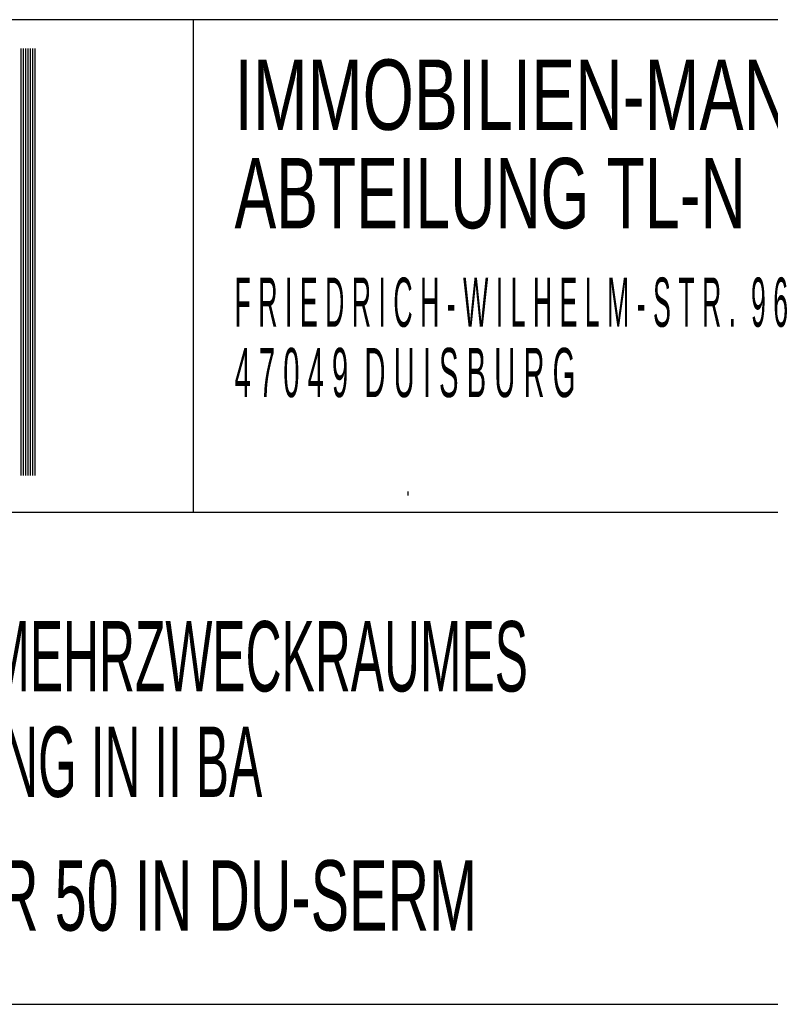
# Model space of a CAD drawing. Extents: x -0.6 to 1.54, y -0.37 to 1.17.
# Tile 65 of 79: x 1.0316 to 1.085, y 0.0661 to 0.1361. Entities that reach past the tile are written whole.
import ezdxf

# ---------------------------------------------------------------- set-up
doc = ezdxf.new("R2010")
doc.units = 0
doc.linetypes.add('KCONTINUOUS', pattern=[0])
doc.layers.add('W01_---', color=7, linetype='CONTINUOUS')

msp = doc.modelspace()

# ---------------------------------------------------------------- linework, layer by layer
at = {"layer": 'W01_---', "color": 7, "linetype": 'KCONTINUOUS'}
for p, q in [((1.15392, 0.13608), (0.99392, 0.13608)), ((1.04392, 0.10108), (1.04392, 0.13608)), ((1.03164, 0.13403), (1.03164, 0.13203)), ((1.03181, 0.13403), (1.03181, 0.13203)), ((1.03197, 0.13403), (1.03197, 0.13203)), ((1.03214, 0.13403), (1.03214, 0.13203)), ((1.03231, 0.13403), (1.03231, 0.13203)), ((1.03247, 0.13403), (1.03247, 0.13203)), ((1.03264, 0.13403), (1.03264, 0.13203)), ((1.03164, 0.13203), (1.03164, 0.12653)), ((1.03181, 0.13203), (1.03181, 0.13186)), ((1.03181, 0.13186), (1.03181, 0.13169)), ((1.03181, 0.13169), (1.03181, 0.12603)), ((1.03197, 0.13203), (1.03197, 0.13186)), ((1.03197, 0.13186), (1.03197, 0.13169)), ((1.03197, 0.13169), (1.03197, 0.12619)), ((1.03214, 0.13203), (1.03214, 0.13186)), ((1.03214, 0.13186), (1.03214, 0.13169)), ((1.03214, 0.13169), (1.03214, 0.12603)), ((1.03231, 0.13203), (1.03231, 0.13186)), ((1.03231, 0.13186), (1.03231, 0.13169)), ((1.03231, 0.13169), (1.03231, 0.11803)), ((1.03247, 0.13203), (1.03247, 0.13186)), ((1.03247, 0.13186), (1.03247, 0.13169)), ((1.03247, 0.13169), (1.03247, 0.11819)), ((1.03264, 0.13203), (1.03264, 0.13186)), ((1.03264, 0.13186), (1.03264, 0.13169)), ((1.03264, 0.13169), (1.03264, 0.11819)), ((1.03164, 0.12653), (1.03164, 0.12636)), ((1.03164, 0.12636), (1.03164, 0.12619)), ((1.03164, 0.12619), (1.03164, 0.12603)), ((1.03164, 0.12603), (1.03164, 0.12586)), ((1.03181, 0.12603), (1.03181, 0.12586)), ((1.03197, 0.12619), (1.03197, 0.12603)), ((1.03197, 0.12603), (1.03197, 0.12553)), ((1.03214, 0.12603), (1.03214, 0.12553)), ((1.03164, 0.12586), (1.03164, 0.12553)), ((1.03164, 0.12553), (1.03164, 0.12536)), ((1.03164, 0.12536), (1.03164, 0.12519)), ((1.03181, 0.12586), (1.03181, 0.12553)), ((1.03181, 0.12553), (1.03181, 0.12453)), ((1.03197, 0.12553), (1.03197, 0.12536)), ((1.03197, 0.12536), (1.03197, 0.12519)), ((1.03214, 0.12553), (1.03214, 0.12453)), ((1.03164, 0.12519), (1.03164, 0.12503)), ((1.03164, 0.12503), (1.03164, 0.12486)), ((1.03164, 0.12486), (1.03164, 0.12469)), ((1.03164, 0.12469), (1.03164, 0.12453)), ((1.03197, 0.12519), (1.03197, 0.12469)), ((1.03197, 0.12469), (1.03197, 0.12453)), ((1.03164, 0.12453), (1.03164, 0.12419)), ((1.03164, 0.12419), (1.03164, 0.12403)), ((1.03164, 0.12403), (1.03164, 0.12386)), ((1.03181, 0.12453), (1.03181, 0.12436)), ((1.03181, 0.12436), (1.03181, 0.12419)), ((1.03181, 0.12419), (1.03181, 0.12386)), ((1.03197, 0.12453), (1.03197, 0.12203)), ((1.03214, 0.12453), (1.03214, 0.12203)), ((1.03164, 0.12386), (1.03164, 0.12303)), ((1.03181, 0.12386), (1.03181, 0.12203)), ((1.03164, 0.12303), (1.03164, 0.12269)), ((1.03164, 0.12269), (1.03164, 0.12236)), ((1.03164, 0.12236), (1.03164, 0.12219)), ((1.03164, 0.12219), (1.03164, 0.12203)), ((1.03164, 0.12203), (1.03164, 0.12186)), ((1.03164, 0.12186), (1.03164, 0.12169)), ((1.03181, 0.12203), (1.03181, 0.12119)), ((1.03197, 0.12203), (1.03197, 0.12186)), ((1.03197, 0.12186), (1.03197, 0.12169)), ((1.03214, 0.12203), (1.03214, 0.12103)), ((1.03164, 0.12169), (1.03164, 0.12153)), ((1.03164, 0.12153), (1.03164, 0.12136)), ((1.03164, 0.12136), (1.03164, 0.12119)), ((1.03164, 0.12119), (1.03164, 0.12103)), ((1.03181, 0.12119), (1.03181, 0.12103)), ((1.03197, 0.12169), (1.03197, 0.12153)), ((1.03197, 0.12153), (1.03197, 0.12103)), ((1.03164, 0.12103), (1.03164, 0.12086)), ((1.03164, 0.12086), (1.03164, 0.12069)), ((1.03164, 0.12069), (1.03164, 0.12053)), ((1.03164, 0.12053), (1.03164, 0.12036)), ((1.03181, 0.12103), (1.03181, 0.12069)), ((1.03181, 0.12069), (1.03181, 0.12053)), ((1.03181, 0.12053), (1.03181, 0.12036)), ((1.03197, 0.12103), (1.03197, 0.12069)), ((1.03197, 0.12069), (1.03197, 0.12036)), ((1.03214, 0.12103), (1.03214, 0.11953)), ((1.03164, 0.12036), (1.03164, 0.12019)), ((1.03164, 0.12019), (1.03164, 0.12003)), ((1.03164, 0.12003), (1.03164, 0.11986)), ((1.03164, 0.11986), (1.03164, 0.11969)), ((1.03164, 0.11969), (1.03164, 0.11953)), ((1.03181, 0.12036), (1.03181, 0.12019)), ((1.03181, 0.12019), (1.03181, 0.12003)), ((1.03181, 0.12003), (1.03181, 0.11986)), ((1.03181, 0.11986), (1.03181, 0.11969)), ((1.03181, 0.11969), (1.03181, 0.11953)), ((1.03197, 0.12036), (1.03197, 0.12019)), ((1.03197, 0.12019), (1.03197, 0.12003)), ((1.03197, 0.12003), (1.03197, 0.11953)), ((1.03164, 0.11953), (1.03164, 0.11936)), ((1.03164, 0.11936), (1.03164, 0.11919)), ((1.03164, 0.11919), (1.03164, 0.11903)), ((1.03164, 0.11903), (1.03164, 0.11886)), ((1.03181, 0.11953), (1.03181, 0.11853)), ((1.03197, 0.11953), (1.03197, 0.11936)), ((1.03197, 0.11936), (1.03197, 0.11919)), ((1.03197, 0.11919), (1.03197, 0.11869)), ((1.03214, 0.11953), (1.03214, 0.11853)), ((1.03164, 0.11886), (1.03164, 0.11869)), ((1.03164, 0.11869), (1.03164, 0.11853)), ((1.03164, 0.11853), (1.03164, 0.11836)), ((1.03164, 0.11836), (1.03164, 0.11819)), ((1.03181, 0.11853), (1.03181, 0.11836)), ((1.03181, 0.11836), (1.03181, 0.11819)), ((1.03197, 0.11869), (1.03197, 0.11853)), ((1.03197, 0.11853), (1.03197, 0.11836)), ((1.03197, 0.11836), (1.03197, 0.11819)), ((1.03214, 0.11853), (1.03214, 0.11836)), ((1.03214, 0.11836), (1.03214, 0.11819)), ((1.03164, 0.11819), (1.03164, 0.11803)), ((1.03164, 0.11803), (1.03164, 0.11736)), ((1.03181, 0.11819), (1.03181, 0.11803)), ((1.03181, 0.11803), (1.03181, 0.11786)), ((1.03181, 0.11786), (1.03181, 0.11769)), ((1.03181, 0.11769), (1.03181, 0.11669)), ((1.03197, 0.11819), (1.03197, 0.11803)), ((1.03197, 0.11803), (1.03197, 0.11786)), ((1.03197, 0.11786), (1.03197, 0.11603)), ((1.03214, 0.11819), (1.03214, 0.11803)), ((1.03214, 0.11803), (1.03214, 0.11786)), ((1.03214, 0.11786), (1.03214, 0.11603)), ((1.03231, 0.11803), (1.03231, 0.11786)), ((1.03231, 0.11786), (1.03231, 0.11769)), ((1.03231, 0.11769), (1.03231, 0.11603)), ((1.03247, 0.11819), (1.03247, 0.11803)), ((1.03247, 0.11803), (1.03247, 0.11786)), ((1.03247, 0.11786), (1.03247, 0.11769)), ((1.03247, 0.11769), (1.03247, 0.11603)), ((1.03264, 0.11819), (1.03264, 0.11803)), ((1.03264, 0.11803), (1.03264, 0.11786)), ((1.03264, 0.11786), (1.03264, 0.11769)), ((1.03264, 0.11769), (1.03264, 0.11603)), ((1.03164, 0.11736), (1.03164, 0.11703)), ((1.03164, 0.11703), (1.03164, 0.11669)), ((1.03164, 0.11669), (1.03164, 0.11636)), ((1.03164, 0.11636), (1.03164, 0.11619)), ((1.03164, 0.11619), (1.03164, 0.11603)), ((1.03181, 0.11669), (1.03181, 0.11603)), ((1.03164, 0.11603), (1.03164, 0.11586)), ((1.03164, 0.11586), (1.03164, 0.11569)), ((1.03164, 0.11569), (1.03164, 0.11536)), ((1.03181, 0.11603), (1.03181, 0.11586)), ((1.03181, 0.11586), (1.03181, 0.11569)), ((1.03181, 0.11569), (1.03181, 0.11519)), ((1.03197, 0.11603), (1.03197, 0.11586)), ((1.03197, 0.11586), (1.03197, 0.11569)), ((1.03197, 0.11569), (1.03197, 0.11419)), ((1.03214, 0.11603), (1.03214, 0.11586)), ((1.03214, 0.11586), (1.03214, 0.11419)), ((1.03231, 0.11603), (1.03231, 0.11586)), ((1.03231, 0.11586), (1.03231, 0.11569)), ((1.03231, 0.11569), (1.03231, 0.11453)), ((1.03247, 0.11603), (1.03247, 0.11586)), ((1.03247, 0.11586), (1.03247, 0.11419)), ((1.03264, 0.11603), (1.03264, 0.11586)), ((1.03264, 0.11586), (1.03264, 0.11436)), ((1.03164, 0.11536), (1.03164, 0.11519)), ((1.03164, 0.11519), (1.03164, 0.11503)), ((1.03164, 0.11503), (1.03164, 0.11453)), ((1.03181, 0.11519), (1.03181, 0.11419)), ((1.03164, 0.11453), (1.03164, 0.11419)), ((1.03164, 0.11419), (1.03164, 0.11403)), ((1.03181, 0.11419), (1.03181, 0.11403)), ((1.03197, 0.11419), (1.03197, 0.11403)), ((1.03214, 0.11419), (1.03214, 0.11403)), ((1.03231, 0.11453), (1.03231, 0.11436)), ((1.03231, 0.11436), (1.03231, 0.11419)), ((1.03231, 0.11419), (1.03231, 0.11403)), ((1.03247, 0.11419), (1.03247, 0.11403)), ((1.03264, 0.11436), (1.03264, 0.11419)), ((1.03264, 0.11419), (1.03264, 0.11403)), ((1.03164, 0.11403), (1.03164, 0.11386)), ((1.03164, 0.11386), (1.03164, 0.11369)), ((1.03164, 0.11369), (1.03164, 0.11336)), ((1.03181, 0.11403), (1.03181, 0.11386)), ((1.03181, 0.11386), (1.03181, 0.11369)), ((1.03181, 0.11369), (1.03181, 0.11353)), ((1.03181, 0.11353), (1.03181, 0.11336)), ((1.03197, 0.11403), (1.03197, 0.11386)), ((1.03197, 0.11386), (1.03197, 0.11369)), ((1.03197, 0.11369), (1.03197, 0.11336)), ((1.03214, 0.11403), (1.03214, 0.11386)), ((1.03214, 0.11386), (1.03214, 0.11369)), ((1.03214, 0.11369), (1.03214, 0.11353)), ((1.03214, 0.11353), (1.03214, 0.11336)), ((1.03231, 0.11403), (1.03231, 0.11386)), ((1.03231, 0.11386), (1.03231, 0.11369)), ((1.03231, 0.11369), (1.03231, 0.11353)), ((1.03231, 0.11353), (1.03231, 0.11336)), ((1.03247, 0.11403), (1.03247, 0.11386)), ((1.03247, 0.11386), (1.03247, 0.11353)), ((1.03247, 0.11353), (1.03247, 0.11336)), ((1.03264, 0.11403), (1.03264, 0.11386)), ((1.03264, 0.11386), (1.03264, 0.11369)), ((1.03264, 0.11369), (1.03264, 0.11353)), ((1.03264, 0.11353), (1.03264, 0.11303)), ((1.03164, 0.11336), (1.03164, 0.11303)), ((1.03164, 0.11303), (1.03164, 0.11236)), ((1.03181, 0.11336), (1.03181, 0.11319)), ((1.03181, 0.11319), (1.03181, 0.11303)), ((1.03181, 0.11303), (1.03181, 0.11286)), ((1.03181, 0.11286), (1.03181, 0.11269)), ((1.03181, 0.11269), (1.03181, 0.11253)), ((1.03197, 0.11336), (1.03197, 0.11319)), ((1.03197, 0.11319), (1.03197, 0.11303)), ((1.03197, 0.11303), (1.03197, 0.11286)), ((1.03197, 0.11286), (1.03197, 0.11269)), ((1.03197, 0.11269), (1.03197, 0.11253)), ((1.03214, 0.11336), (1.03214, 0.11319)), ((1.03214, 0.11319), (1.03214, 0.11303)), ((1.03214, 0.11303), (1.03214, 0.11286)), ((1.03214, 0.11286), (1.03214, 0.11269)), ((1.03214, 0.11269), (1.03214, 0.11253)), ((1.03231, 0.11336), (1.03231, 0.11319)), ((1.03231, 0.11319), (1.03231, 0.11303)), ((1.03231, 0.11303), (1.03231, 0.11253)), ((1.03247, 0.11336), (1.03247, 0.11319)), ((1.03247, 0.11319), (1.03247, 0.11303)), ((1.03247, 0.11303), (1.03247, 0.11253)), ((1.03264, 0.11303), (1.03264, 0.11286)), ((1.03264, 0.11286), (1.03264, 0.11269)), ((1.03264, 0.11269), (1.03264, 0.11253)), ((1.03164, 0.11236), (1.03164, 0.11219)), ((1.03164, 0.11219), (1.03164, 0.11186)), ((1.03181, 0.11253), (1.03181, 0.11236)), ((1.03181, 0.11236), (1.03181, 0.11219)), ((1.03181, 0.11219), (1.03181, 0.11203)), ((1.03181, 0.11203), (1.03181, 0.11186)), ((1.03197, 0.11253), (1.03197, 0.11236)), ((1.03197, 0.11236), (1.03197, 0.11219)), ((1.03197, 0.11219), (1.03197, 0.11203)), ((1.03197, 0.11203), (1.03197, 0.11186)), ((1.03214, 0.11253), (1.03214, 0.11236)), ((1.03214, 0.11236), (1.03214, 0.11219)), ((1.03214, 0.11219), (1.03214, 0.11203)), ((1.03214, 0.11203), (1.03214, 0.11169)), ((1.03231, 0.11253), (1.03231, 0.11236)), ((1.03231, 0.11236), (1.03231, 0.11219)), ((1.03231, 0.11219), (1.03231, 0.11203)), ((1.03231, 0.11203), (1.03231, 0.11169)), ((1.03247, 0.11253), (1.03247, 0.11236)), ((1.03247, 0.11236), (1.03247, 0.11219)), ((1.03247, 0.11219), (1.03247, 0.11203)), ((1.03247, 0.11203), (1.03247, 0.11169)), ((1.03264, 0.11253), (1.03264, 0.11236)), ((1.03264, 0.11236), (1.03264, 0.11203)), ((1.03264, 0.11203), (1.03264, 0.11186)), ((1.03164, 0.11186), (1.03164, 0.11169)), ((1.03164, 0.11169), (1.03164, 0.11053)), ((1.03181, 0.11186), (1.03181, 0.11019)), ((1.03197, 0.11186), (1.03197, 0.11169)), ((1.03197, 0.11169), (1.03197, 0.11019)), ((1.03214, 0.11169), (1.03214, 0.11019)), ((1.03231, 0.11169), (1.03231, 0.11003)), ((1.03247, 0.11169), (1.03247, 0.11003)), ((1.03264, 0.11186), (1.03264, 0.11169)), ((1.03264, 0.11169), (1.03264, 0.11086)), ((1.03264, 0.11086), (1.03264, 0.11069)), ((1.03264, 0.11069), (1.03264, 0.11003)), ((1.03164, 0.11053), (1.03164, 0.11036)), ((1.03164, 0.11036), (1.03164, 0.11019)), ((1.03164, 0.11019), (1.03164, 0.11003)), ((1.03164, 0.11003), (1.03164, 0.10969)), ((1.03181, 0.11019), (1.03181, 0.11003)), ((1.03181, 0.11003), (1.03181, 0.10969)), ((1.03197, 0.11019), (1.03197, 0.11003)), ((1.03197, 0.11003), (1.03197, 0.10969)), ((1.03214, 0.11019), (1.03214, 0.11003)), ((1.03214, 0.11003), (1.03214, 0.10969)), ((1.03231, 0.11003), (1.03231, 0.10969)), ((1.03247, 0.11003), (1.03247, 0.10969)), ((1.03264, 0.11003), (1.03264, 0.10986)), ((1.03164, 0.10969), (1.03164, 0.10953)), ((1.03164, 0.10953), (1.03164, 0.10936)), ((1.03164, 0.10936), (1.03164, 0.10919)), ((1.03164, 0.10919), (1.03164, 0.10903)), ((1.03181, 0.10969), (1.03181, 0.10953)), ((1.03181, 0.10953), (1.03181, 0.10936)), ((1.03181, 0.10936), (1.03181, 0.10919)), ((1.03181, 0.10919), (1.03181, 0.10903)), ((1.03197, 0.10969), (1.03197, 0.10953)), ((1.03197, 0.10953), (1.03197, 0.10903)), ((1.03214, 0.10969), (1.03214, 0.10953)), ((1.03214, 0.10953), (1.03214, 0.10903)), ((1.03231, 0.10969), (1.03231, 0.10953)), ((1.03231, 0.10953), (1.03231, 0.10819)), ((1.03247, 0.10969), (1.03247, 0.10953)), ((1.03247, 0.10953), (1.03247, 0.10819)), ((1.03264, 0.10986), (1.03264, 0.10969)), ((1.03264, 0.10969), (1.03264, 0.10819)), ((1.03164, 0.10903), (1.03164, 0.10886)), ((1.03164, 0.10886), (1.03164, 0.10869)), ((1.03164, 0.10869), (1.03164, 0.10853)), ((1.03164, 0.10853), (1.03164, 0.10836)), ((1.03181, 0.10903), (1.03181, 0.10886)), ((1.03181, 0.10886), (1.03181, 0.10869)), ((1.03181, 0.10869), (1.03181, 0.10853)), ((1.03181, 0.10853), (1.03181, 0.10836)), ((1.03197, 0.10903), (1.03197, 0.10869)), ((1.03197, 0.10869), (1.03197, 0.10819)), ((1.03214, 0.10903), (1.03214, 0.10819)), ((1.03164, 0.10836), (1.03164, 0.10819)), ((1.03164, 0.10819), (1.03164, 0.10803)), ((1.03164, 0.10803), (1.03164, 0.10769)), ((1.03181, 0.10836), (1.03181, 0.10819)), ((1.03181, 0.10819), (1.03181, 0.10803)), ((1.03181, 0.10803), (1.03181, 0.10753)), ((1.03197, 0.10819), (1.03197, 0.10803)), ((1.03197, 0.10803), (1.03197, 0.10719)), ((1.03214, 0.10819), (1.03214, 0.10803)), ((1.03214, 0.10803), (1.03214, 0.10369)), ((1.03231, 0.10819), (1.03231, 0.10803)), ((1.03231, 0.10803), (1.03231, 0.10369)), ((1.03247, 0.10819), (1.03247, 0.10803)), ((1.03247, 0.10803), (1.03247, 0.10369)), ((1.03264, 0.10819), (1.03264, 0.10803)), ((1.03264, 0.10803), (1.03264, 0.10369)), ((1.03164, 0.10769), (1.03164, 0.10753)), ((1.03164, 0.10753), (1.03164, 0.10736)), ((1.03164, 0.10736), (1.03164, 0.10719)), ((1.03164, 0.10719), (1.03164, 0.10703)), ((1.03181, 0.10753), (1.03181, 0.10736)), ((1.03181, 0.10736), (1.03181, 0.10719)), ((1.03181, 0.10719), (1.03181, 0.10369)), ((1.03197, 0.10719), (1.03197, 0.10369)), ((1.03164, 0.10703), (1.03164, 0.10369)), ((0.99392, 0.10108), (1.15392, 0.10108)), ((0.99392, 0.06609), (1.15392, 0.06609))]:
    msp.add_line(p, q, dxfattribs=at)

# ---------------------------------------------------------------- texts
at = {"layer": 'W01_---', "color": 7}
for s, height, width, p in [('IMMOBILIEN-MANAGEMENT-DUISBURG', 0.005, 0.701287, (1.04684, 0.12825, 60.999999)), ('ABTEILUNG TL-N', 0.005, 0.666, (1.04684, 0.12125, 60.999999)), ('F R I E D R I C H - W I L H E L M - S T R .  9 6', 0.0035, 0.413482, (1.04684, 0.11425, 60.999999)), ('4 7 0 4 9  D U I S B U R G', 0.0035, 0.443912, (1.04684, 0.10925, 60.999999)), ('. ', 0.002, 0.4025, (1.05903, 0.10225, 60.999999)), ('NEUBAU EINES MEHRZWECKRAUMES', 0.005, 0.53, (1.00195, 0.08833, 60.999999)), ('UND VERWALTUNG IN II BA ', 0.005, 0.53, (1.00195, 0.08083, 60.999999)), ('AM LINDENTOR 50 IN DU-SERM', 0.005, 0.612762, (1.00195, 0.07133, 60.999999))]:
    msp.add_text(s, height=height, dxfattribs=dict(at, width=width)).set_placement(p)

doc.saveas('drawing.dxf')
